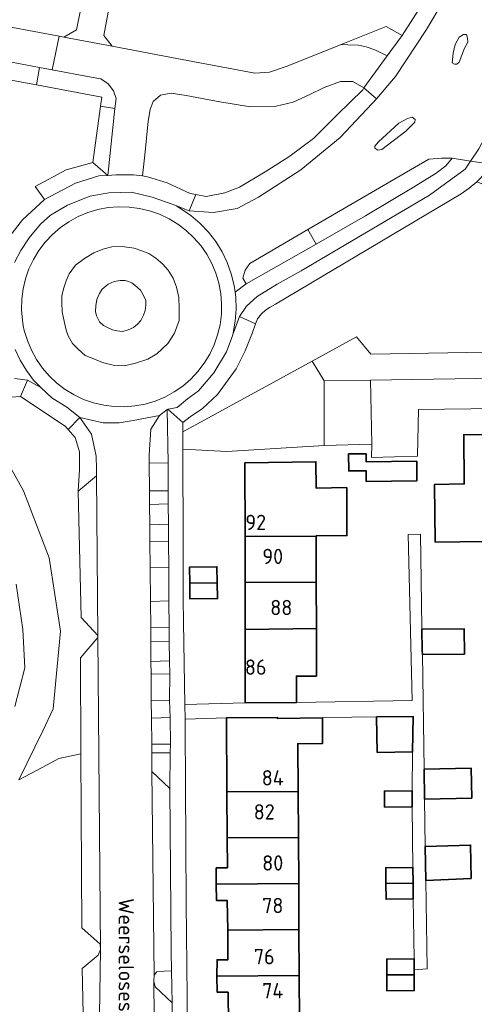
# Model space of a CAD drawing. Header units: metres. Extents: x 247072 to 248918, y 480001 to 481684.
# Tile 18 of 50: x 248380 to 248434, y 480640 to 480756. Entities that reach past the tile are written whole.
import ezdxf
from ezdxf.enums import TextEntityAlignment as Align

# ---------------------------------------------------------------- set-up
doc = ezdxf.new("R2010")
doc.units = ezdxf.units.M
for name, color, linetype, lineweight in [('B-XX-GR-GROENVOORZIENING-GV', 80, 'Continuous', 18), ('B-XX-OG-BEBOUWING-GV', 7, 'Continuous', 35), ('B-XX-OG-BEBOUWING-T18', 10, 'Continuous', 18), ('B-XX-OG-BEBOUWING_LOODS-GV', 7, 'Continuous', 35), ('B-XX-OG-TERREIN_ERF-GV', 7, 'Continuous', 18), ('B-XX-OG-TOPOGRAFIE-T18', 10, 'Continuous', 18), ('B-XX-OG-WATER_SLOOT-GV', 120, 'Continuous', 18), ('B-XX-VH-VERHARDING_GESLOTEN-GV', 252, 'Continuous', 18), ('B-XX-VH-VERHARDING_OPEN-GV', 252, 'Continuous', 18)]:
    doc.layers.add(name, color=color, linetype=linetype, lineweight=lineweight)
doc.styles.add('NLCS-ISO-M-T18', font='NLCS-ISO.ttf', dxfattribs={"height": 1.8})

msp = doc.modelspace()

# ---------------------------------------------------------------- linework, layer by layer
at = {"layer": 'B-XX-GR-GROENVOORZIENING-GV'}
for points in [[(248373.12, 480756.31), (248384.914, 480754.094), (248385.476, 480753.988), (248386.968, 480754.855), (248388.427, 480762.194)], [(248391.537, 480761.596), (248390.146, 480754.172), (248391.125, 480752.926), (248398.13, 480751.61), (248407.89, 480749.77), (248409.63, 480749.88), (248411.59, 480750.54), (248411.89, 480750.67), (248418.029, 480753.118), (248423.3, 480755.22), (248425.2, 480754.18), (248428.12, 480758.81)], [(248341.369, 480753.449), (248352.58, 480743.102), (248357.903, 480736.682), (248365.364, 480727.724), (248366.067, 480726.653), (248379.14, 480730.6), (248380.63, 480732.54), (248383.18, 480734.93), (248382.092, 480736.426), (248385.748, 480738.407), (248388.871, 480739.245), (248389.789, 480745.87), (248389.937, 480746.938), (248382.242, 480748.376), (248376.48, 480749.454), (248372.418, 480750.213), (248359.655, 480752.502), (248349.817, 480754.266), (248338.478, 480756.3)], [(248378.032, 480705.543), (248380.738, 480700.69), (248382.766, 480695.37), (248383.733, 480692.832), (248385.089, 480684.215), (248384.217, 480675.094), (248382.983, 480672.534), (248380.191, 480666.745), (248382.912, 480668.213), (248384.863, 480669.266), (248387.483, 480669.806), (248387.43, 480681.09), (248389.454, 480683.497), (248389.452, 480683.695), (248387.49, 480685.82), (248387.16, 480700.68), (248387.29, 480703.22), (248387.29, 480705.27), (248386.79, 480706.98), (248385.975, 480707.893), (248385.63, 480708.28), (248380.38, 480711.77), (248377.58, 480711.58)], [(248380.191, 480666.745), (248382.983, 480672.534), (248384.217, 480675.094), (248385.089, 480684.215), (248383.733, 480692.832), (248382.766, 480695.37), (248380.738, 480700.69), (248378.032, 480705.543)], [(248379.89, 480689.74), (248380.67, 480684.41), (248380.87, 480679.91), (248379.7, 480675.39)], [(248387.919, 480630.501), (248387.63, 480644.62), (248389.51, 480646.19), (248389.77, 480646.82), (248389.72, 480647.47), (248387.58, 480649.37), (248387.483, 480669.806), (248384.863, 480669.266), (248382.912, 480668.213), (248380.191, 480666.745)]]:
    msp.add_lwpolyline(points, dxfattribs=at)
for points in [[(248376.813, 480751.521), (248376.48, 480749.454), (248382.242, 480748.376), (248382.62, 480750.43)], [(248389.789, 480745.87), (248391.473, 480745.601), (248391.6, 480746.77), (248391.31, 480747.68), (248390.67, 480748.49), (248389.81, 480749.07), (248388.67, 480749.3), (248384.091, 480750.155), (248382.62, 480750.43), (248382.242, 480748.376), (248389.937, 480746.938)], [(248400.979, 480735.509), (248402.17, 480735.29), (248404.39, 480735.7), (248406.1, 480736.37), (248409.11, 480738.18), (248411.87, 480739.93), (248414.77, 480742.08), (248417.62, 480744.89), (248420.58, 480747.78), (248420.69, 480748.03), (248419.41, 480748.77), (248417.97, 480748.79), (248416.03, 480748.08), (248414.26, 480747.21), (248412.38, 480746.33), (248410.4, 480745.86), (248407.39, 480745.82), (248403.78, 480746.37), (248399.84, 480747.14), (248398.08, 480747.39), (248396.8, 480747.18), (248395.96, 480746.42), (248395.6, 480745.49), (248395.39, 480744.1), (248395.01, 480740.53), (248394.7, 480737.71), (248395.28, 480737.58), (248397.59, 480736.88), (248400.32, 480735.63)], [(248388.871, 480739.245), (248390.62, 480737.72), (248391.473, 480745.601), (248389.789, 480745.87)], [(248383.18, 480734.93), (248386.84, 480736.83), (248389.59, 480737.68), (248390.62, 480737.72), (248388.871, 480739.245), (248385.748, 480738.407), (248382.092, 480736.426)], [(248443.729, 480733.167), (248433.96, 480736.99), (248433.07, 480736.23), (248432.13, 480735.57), (248410.32, 480722.61), (248409.71, 480722.28), (248409.16, 480721.91), (248408.66, 480721.48), (248408.2, 480720.92), (248407.99, 480720.327), (248407.63, 480719.31), (248406.77, 480717.14), (248405.7, 480715.04), (248403.51, 480712), (248401.77, 480710.37), (248400.3, 480709.38), (248399.43, 480708.73), (248399.434, 480707.621), (248414.632, 480715.943), (248419.831, 480718.792), (248421.529, 480716.768), (248441.836, 480717.092), (248443.67, 480718.96), (248445.63, 480730.43)], [(248391.36, 480725.3), (248390.69, 480724.97), (248389.98, 480724.37), (248389.64, 480723.87), (248389.34, 480723.17), (248389.21, 480722.42), (248389.18, 480721.78), (248389.3, 480721.27), (248389.64, 480720.54), (248390.11, 480720.13), (248390.59, 480719.88), (248391.18, 480719.62), (248391.7, 480719.49), (248392.38, 480719.43), (248393.04, 480719.62), (248393.64, 480719.88), (248394.1, 480720.26), (248394.5, 480720.71), (248394.84, 480721.32), (248395.01, 480721.87), (248395.09, 480722.51), (248395.08, 480723.04), (248394.79, 480723.71), (248394.47, 480724.26), (248393.82, 480724.86), (248393.47, 480725.13), (248393.07, 480725.3), (248392.67, 480725.4), (248392.08, 480725.41)], [(248441.836, 480717.092), (248421.529, 480716.768), (248419.831, 480718.792), (248414.632, 480715.943), (248416.02, 480713.64), (248421.48, 480713.72), (248438.77, 480713.97)], [(248416.04, 480706.03), (248416.02, 480713.64), (248414.632, 480715.943), (248399.434, 480707.621), (248399.44, 480705.59), (248404.59, 480705.32)], [(248397.753, 480696.78), (248397.733, 480699.163), (248395.536, 480699.092), (248395.56, 480696.709)], [(248395.684, 480682.961), (248395.703, 480680.658), (248397.88, 480680.728), (248397.851, 480683.031)], [(248397.974, 480669.925), (248397.716, 480669.925), (248395.8, 480669.925), (248395.82, 480667.73), (248397.91, 480665.76), (248397.91, 480665.77)], [(248398.17, 480640.59), (248398.108, 480644.314), (248396.386, 480644.235), (248396.34, 480644.17), (248396.09, 480643.83), (248396.04, 480643.1), (248396.21, 480642.46)]]:
    msp.add_lwpolyline(points, close=True, dxfattribs=at)
at = {"layer": 'B-XX-OG-BEBOUWING-GV'}
for points in [[(248438.932, 480707.368), (248432.424, 480707.288), (248432.483, 480701.509), (248428.984, 480701.439), (248429.064, 480694.691), (248434.853, 480694.75), (248434.823, 480697.9), (248439.012, 480697.95)], [(248418.908, 480705.033), (248418.932, 480703.043), (248420.951, 480703.067), (248420.966, 480701.811), (248426.929, 480701.881), (248426.902, 480704.177), (248420.979, 480704.107), (248420.968, 480705.057)], [(248415.098, 480695.371), (248415.098, 480695.41), (248418.708, 480695.441), (248418.695, 480701.078), (248415.085, 480701.024), (248415.078, 480704.124), (248406.728, 480703.999), (248406.748, 480695.351)], [(248415.098, 480695.371), (248406.748, 480695.351), (248406.748, 480689.932), (248415.111, 480689.961)], [(248400.249, 480689.852), (248403.488, 480689.912), (248403.448, 480691.781), (248400.209, 480691.721)], [(248403.488, 480689.912), (248400.249, 480689.852), (248400.279, 480688.012), (248403.528, 480688.042)], [(248415.111, 480689.961), (248406.748, 480689.932), (248406.758, 480684.422), (248415.123, 480684.552)], [(248406.767, 480675.824), (248412.776, 480675.834), (248412.777, 480678.943), (248415.136, 480678.943), (248415.123, 480684.552), (248406.758, 480684.422)], [(248404.618, 480665.336), (248412.976, 480665.396), (248412.936, 480670.995), (248415.859, 480671.038), (248415.854, 480674.046), (248410.568, 480673.971), (248410.568, 480674.021), (248410.567, 480674.074), (248404.558, 480674.034)], [(248427.822, 480664.483), (248433.375, 480664.618), (248433.29, 480668.147), (248427.77, 480668.013)], [(248412.976, 480665.396), (248404.618, 480665.336), (248404.648, 480659.936), (248413.006, 480659.996)], [(248426.374, 480663.586), (248426.354, 480665.475), (248423.105, 480665.445), (248423.125, 480663.556)], [(248403.368, 480654.497), (248413.046, 480654.587), (248413.006, 480659.996), (248404.648, 480659.936), (248404.678, 480656.437), (248403.358, 480656.417)], [(248423.285, 480654.587), (248426.484, 480654.627), (248426.464, 480656.477), (248423.265, 480656.437)], [(248413.046, 480654.587), (248403.368, 480654.497), (248403.388, 480652.598), (248404.658, 480652.588), (248404.708, 480649.108), (248413.076, 480649.188)], [(248426.484, 480654.627), (248423.285, 480654.587), (248423.305, 480652.738), (248426.504, 480652.777)], [(248403.448, 480643.709), (248413.116, 480643.779), (248413.076, 480649.188), (248404.708, 480649.108), (248404.738, 480645.629), (248403.458, 480645.629)], [(248423.404, 480643.853), (248426.624, 480643.877), (248426.624, 480644.433), (248426.624, 480645.729), (248423.394, 480645.709)], [(248413.156, 480638.33), (248413.146, 480638.46), (248413.155, 480638.46), (248413.116, 480643.779), (248403.448, 480643.709), (248403.488, 480641.809), (248404.747, 480641.809), (248404.817, 480638.13), (248407.318, 480638.14), (248407.327, 480638.14), (248407.317, 480638.27)], [(248426.624, 480643.877), (248423.404, 480643.853), (248423.414, 480641.969), (248426.624, 480642.009)]]:
    msp.add_lwpolyline(points, close=True, dxfattribs=at)
at = {"layer": 'B-XX-OG-BEBOUWING_LOODS-GV'}
for points in [[(248427.561, 480681.933), (248427.568, 480681.497), (248432.502, 480681.532), (248432.481, 480684.48), (248427.524, 480684.445)], [(248422.18, 480674.159), (248422.272, 480669.985), (248426.415, 480670.038), (248426.47, 480674.21)], [(248427.905, 480658.95), (248427.965, 480654.945), (248433.28, 480655.177), (248433.222, 480659.104)]]:
    msp.add_lwpolyline(points, close=True, dxfattribs=at)
at = {"layer": 'B-XX-OG-TERREIN_ERF-GV'}
for points in [[(248445.52, 480710.5), (248427.1, 480710.26), (248427, 480704.82), (248427, 480704.76), (248421.61, 480704.61), (248421.62, 480706.18), (248416.04, 480706.03), (248404.59, 480705.32), (248399.44, 480705.59), (248399.47, 480694.43), (248399.49, 480691.71), (248399.49, 480688.02), (248399.53, 480685.29), (248399.68, 480675.6), (248406.767, 480675.824), (248406.758, 480684.422), (248406.748, 480689.932), (248406.748, 480695.351), (248406.728, 480703.999), (248415.078, 480704.124), (248415.085, 480701.024), (248418.695, 480701.078), (248418.708, 480695.441), (248415.098, 480695.41), (248415.098, 480695.371), (248415.111, 480689.961), (248415.123, 480684.552), (248415.136, 480678.943), (248412.777, 480678.943), (248412.776, 480675.834), (248426.38, 480676.09), (248425.9, 480695.58), (248427.36, 480695.6), (248427.52, 480684.69), (248427.524, 480684.445), (248432.481, 480684.48), (248432.502, 480681.532), (248427.568, 480681.497), (248427.77, 480668.013), (248433.29, 480668.147), (248433.375, 480664.618), (248427.822, 480664.483), (248427.905, 480658.95), (248433.222, 480659.104), (248433.28, 480655.177), (248427.965, 480654.945), (248428.12, 480644.6), (248428.12, 480644.57), (248426.624, 480644.433), (248426.624, 480643.877), (248426.624, 480642.009), (248423.414, 480641.969), (248423.404, 480643.853), (248423.394, 480645.709), (248426.624, 480645.729), (248426.504, 480652.777), (248423.305, 480652.738), (248423.285, 480654.587), (248423.265, 480656.437), (248426.464, 480656.477), (248426.374, 480663.586), (248423.125, 480663.556), (248423.105, 480665.445), (248426.354, 480665.475), (248426.415, 480670.038), (248422.272, 480669.985), (248422.18, 480674.159), (248410.568, 480674.021), (248410.568, 480673.971), (248415.854, 480674.046), (248415.859, 480671.038), (248412.936, 480670.995), (248412.976, 480665.396), (248413.006, 480659.996), (248413.046, 480654.587), (248413.076, 480649.188), (248413.116, 480643.779), (248413.155, 480638.46)], [(248404.817, 480638.13), (248404.747, 480641.809), (248403.488, 480641.809), (248403.448, 480643.709), (248403.458, 480645.629), (248404.738, 480645.629), (248404.708, 480649.108), (248404.658, 480652.588), (248403.388, 480652.598), (248403.368, 480654.497), (248403.358, 480656.417), (248404.678, 480656.437), (248404.648, 480659.936), (248404.618, 480665.336), (248404.558, 480674.034), (248399.706, 480673.89), (248399.72, 480672.99), (248399.83, 480652.31), (248400.08, 480630.24)]]:
    msp.add_lwpolyline(points, dxfattribs=at)
for points in [[(248439.012, 480697.95), (248434.823, 480697.9), (248434.853, 480694.75), (248429.064, 480694.691), (248428.984, 480701.439), (248432.483, 480701.509), (248432.424, 480707.288), (248438.932, 480707.368), (248445.441, 480707.428), (248445.491, 480701.619), (248448.961, 480701.639), (248449.031, 480694.91), (248443.242, 480694.85), (248443.202, 480698)], [(248418.908, 480705.033), (248420.968, 480705.057), (248420.979, 480704.107), (248426.902, 480704.177), (248426.929, 480701.881), (248420.966, 480701.811), (248420.951, 480703.067), (248418.932, 480703.043)], [(248400.249, 480689.852), (248400.209, 480691.721), (248403.448, 480691.781), (248403.488, 480689.912), (248403.528, 480688.042), (248400.279, 480688.012)]]:
    msp.add_lwpolyline(points, close=True, dxfattribs=at)
at = {"layer": 'B-XX-OG-WATER_SLOOT-GV'}
msp.add_lwpolyline([(248379.7, 480675.39), (248380.87, 480679.91), (248380.67, 480684.41), (248379.89, 480689.74)], dxfattribs=at)
at = {"layer": 'B-XX-VH-VERHARDING_GESLOTEN-GV'}
for points in [[(248430.04, 480758.26), (248428.07, 480754.87), (248424.42, 480749.38), (248422.182, 480746.757), (248421.69, 480746.18), (248417.91, 480742.19), (248413.31, 480738.39), (248408.32, 480735.2), (248405.82, 480733.86), (248403.04, 480733.39), (248400.17, 480733.6), (248398.68, 480734.187), (248400.389, 480733.024), (248401.464, 480732.114), (248402.438, 480731.097), (248403.3, 480729.984), (248404.041, 480728.787), (248404.653, 480727.519), (248405.13, 480726.193), (248405.465, 480724.826), (248405.57, 480724.051), (248406.87, 480725), (248406.5, 480725.67), (248406.78, 480726.63), (248407.29, 480727.41), (248414.109, 480731.384), (248428.33, 480739.67), (248429.83, 480739.76), (248430.63, 480739.79), (248431.07, 480739.77), (248433.237, 480739.437), (248434.2, 480740.86)], [(248350.356, 480756.489), (248360.112, 480754.657), (248376.813, 480751.521), (248382.62, 480750.43), (248384.091, 480750.155), (248384.914, 480754.094), (248373.12, 480756.31)], [(248379.761, 480717.309), (248380.353, 480716.031), (248381.075, 480714.822), (248381.919, 480713.695), (248382.77, 480712.82), (248384.07, 480711.64), (248385.82, 480710.51), (248387.34, 480709.33), (248390.097, 480708.692), (248391.953, 480708.692), (248393.595, 480708.978), (248396.7, 480709.57), (248397.61, 480710.243), (248397.7, 480710.31), (248398.79, 480710.5), (248400, 480711.52), (248401.29, 480712.43), (248403.07, 480714.57), (248404.57, 480717.01), (248405.303, 480719.008), (248405.594, 480720.619), (248405.698, 480722.023), (248405.655, 480723.431), (248405.57, 480724.051), (248405.465, 480724.826), (248405.13, 480726.193), (248404.653, 480727.519), (248404.041, 480728.787), (248403.3, 480729.984), (248402.438, 480731.097), (248401.464, 480732.114), (248400.389, 480733.024), (248398.68, 480734.187), (248398.19, 480734.38), (248395.83, 480735.2), (248393.41, 480735.78), (248390.77, 480735.72), (248388.51, 480735.32), (248385.88, 480734.27), (248383.91, 480733.07), (248382.73, 480732.02), (248381.38, 480730.4), (248380.41, 480728.92), (248379.67, 480727.51)], [(248379.68, 480713.91), (248381.19, 480713.71), (248382.77, 480712.82), (248381.919, 480713.695), (248381.075, 480714.822), (248380.353, 480716.031), (248379.761, 480717.309)], [(248396.2, 480626.62), (248396.04, 480643.1), (248396.09, 480643.83), (248395.82, 480667.73), (248395.8, 480669.925), (248395.79, 480670.96), (248395.76, 480674.01), (248395.74, 480676.07), (248395.714, 480679.22), (248395.703, 480680.658), (248395.684, 480682.961), (248395.67, 480684.67), (248395.643, 480687.7), (248395.607, 480691.69), (248395.58, 480694.74), (248395.56, 480696.709), (248395.536, 480699.092), (248395.52, 480700.69), (248395.497, 480703.97), (248395.49, 480704.93), (248395.69, 480707.96), (248396.7, 480709.57), (248393.595, 480708.978), (248391.953, 480708.692), (248390.097, 480708.692), (248387.34, 480709.33), (248388.73, 480707.37), (248389.27, 480704.78), (248389.31, 480703.3), (248389.29, 480702.46), (248389.452, 480683.695), (248389.454, 480683.497), (248389.77, 480646.82), (248389.484, 480628.874)]]:
    msp.add_lwpolyline(points, dxfattribs=at)
for points in [[(248431.19, 480752.11), (248431.08, 480750.96), (248431.34, 480750.8), (248431.6, 480750.8), (248431.9, 480751.04), (248432.51, 480752.68), (248432.9, 480753.41), (248432.88, 480753.86), (248432.77, 480754.28), (248432.4, 480754.3), (248431.88, 480753.97), (248431.42, 480753.12)], [(248431.19, 480752.11), (248431.42, 480753.12), (248431.88, 480753.97), (248432.4, 480754.3), (248432.77, 480754.28), (248432.88, 480753.86), (248432.9, 480753.41), (248432.51, 480752.68), (248431.9, 480751.04), (248431.6, 480750.8), (248431.34, 480750.8), (248431.08, 480750.96)], [(248424.81, 480743.88), (248422.41, 480741.69), (248421.99, 480741.19), (248422, 480740.93), (248422.32, 480740.73), (248422.81, 480740.78), (248425.62, 480742.96), (248426.7, 480744.01), (248426.73, 480744.32), (248426.37, 480744.59), (248425.83, 480744.43)], [(248424.81, 480743.88), (248425.83, 480744.43), (248426.37, 480744.59), (248426.73, 480744.32), (248426.7, 480744.01), (248425.62, 480742.96), (248422.81, 480740.78), (248422.32, 480740.73), (248422, 480740.93), (248421.99, 480741.19), (248422.41, 480741.69)], [(248415.084, 480729.685), (248406.87, 480725), (248405.57, 480724.051), (248405.655, 480723.431), (248405.698, 480722.023), (248405.594, 480720.619), (248405.303, 480719.008), (248405.33, 480719.08), (248406.1, 480721.17), (248406.91, 480722.41), (248408.16, 480723.54), (248410.5, 480724.96), (248413.33, 480726.54), (248428.39, 480735.42), (248432.59, 480738.48), (248433.237, 480739.437), (248431.07, 480739.77), (248430.32, 480738.89), (248429.2, 480738.02), (248426.54, 480736.37), (248420.88, 480732.99)], [(248392.596, 480710.566), (248393.823, 480710.667), (248395.031, 480710.895), (248396.21, 480711.249), (248397.345, 480711.723), (248398.424, 480712.314), (248399.435, 480713.014), (248400.368, 480713.817), (248401.212, 480714.712), (248401.957, 480715.69), (248402.596, 480716.741), (248403.122, 480717.854), (248403.529, 480719.015), (248403.812, 480720.212), (248403.968, 480721.432), (248403.996, 480722.662), (248403.895, 480723.888), (248403.667, 480725.097), (248403.313, 480726.275), (248402.839, 480727.41), (248402.248, 480728.489), (248401.548, 480729.501), (248400.746, 480730.433), (248399.85, 480731.277), (248398.872, 480732.022), (248397.821, 480732.662), (248396.709, 480733.187), (248395.547, 480733.594), (248394.35, 480733.877), (248393.13, 480734.034), (248391.9, 480734.061), (248390.674, 480733.961), (248389.465, 480733.732), (248388.287, 480733.379), (248387.152, 480732.904), (248386.073, 480732.313), (248385.062, 480731.613), (248384.129, 480730.811), (248383.285, 480729.916), (248382.54, 480728.937), (248381.901, 480727.886), (248381.375, 480726.774), (248380.968, 480725.613), (248380.685, 480724.416), (248380.529, 480723.195), (248380.501, 480721.966), (248380.601, 480720.74), (248380.712, 480720.068), (248380.83, 480719.531), (248381.183, 480718.353), (248381.658, 480717.218), (248382.249, 480716.139), (248382.949, 480715.127), (248383.751, 480714.194), (248384.646, 480713.351), (248385.625, 480712.605), (248386.676, 480711.966), (248387.788, 480711.44), (248388.949, 480711.034), (248390.146, 480710.751), (248391.367, 480710.594)], [(248403.529, 480719.015), (248403.122, 480717.854), (248402.596, 480716.741), (248401.957, 480715.69), (248401.212, 480714.712), (248400.368, 480713.817), (248399.435, 480713.014), (248398.424, 480712.314), (248397.345, 480711.723), (248396.21, 480711.249), (248395.031, 480710.895), (248393.823, 480710.667), (248392.596, 480710.566), (248391.367, 480710.594), (248390.146, 480710.751), (248388.949, 480711.034), (248387.788, 480711.44), (248386.676, 480711.966), (248385.625, 480712.605), (248384.646, 480713.351), (248383.751, 480714.194), (248382.949, 480715.127), (248382.249, 480716.139), (248381.658, 480717.218), (248381.183, 480718.353), (248380.83, 480719.531), (248380.712, 480720.068), (248380.601, 480720.74), (248380.501, 480721.966), (248380.529, 480723.195), (248380.685, 480724.416), (248380.968, 480725.613), (248381.375, 480726.774), (248381.901, 480727.886), (248382.54, 480728.937), (248383.285, 480729.916), (248384.129, 480730.811), (248385.062, 480731.613), (248386.073, 480732.313), (248387.152, 480732.904), (248388.287, 480733.379), (248389.465, 480733.732), (248390.674, 480733.961), (248391.9, 480734.061), (248393.13, 480734.034), (248394.35, 480733.877), (248395.547, 480733.594), (248396.709, 480733.187), (248397.821, 480732.662), (248398.872, 480732.022), (248399.85, 480731.277), (248400.746, 480730.433), (248401.548, 480729.501), (248402.248, 480728.489), (248402.839, 480727.41), (248403.313, 480726.275), (248403.667, 480725.097), (248403.895, 480723.888), (248403.996, 480722.662), (248403.968, 480721.432), (248403.812, 480720.212)], [(248387.89, 480727.99), (248388.99, 480728.67), (248390.04, 480729.07), (248391.1, 480729.37), (248392.31, 480729.41), (248393.73, 480729.19), (248394.64, 480728.9), (248395.46, 480728.58), (248396.27, 480728.04), (248397.1, 480727.33), (248397.72, 480726.6), (248398.3, 480725.69), (248398.69, 480724.62), (248398.97, 480723.42), (248399.03, 480722.14), (248399, 480720.7), (248398.46, 480719.23), (248397.7, 480717.99), (248396.37, 480716.78), (248395.33, 480716.18), (248393.88, 480715.68), (248392.58, 480715.4), (248391.28, 480715.48), (248390.01, 480715.78), (248389.01, 480716.19), (248387.99, 480716.59), (248387.17, 480717.36), (248386.49, 480718.02), (248385.97, 480718.89), (248385.73, 480719.59), (248385.49, 480720.61), (248385.29, 480721.72), (248385.22, 480722.81), (248385.23, 480723.58), (248385.41, 480724.43), (248385.76, 480725.36), (248386.1, 480726.19), (248386.41, 480726.62), (248386.84, 480727.2)]]:
    msp.add_lwpolyline(points, close=True, dxfattribs=at)
at = {"layer": 'B-XX-VH-VERHARDING_OPEN-GV'}
for points in [[(248388.692, 480762.143), (248388.427, 480762.194), (248386.968, 480754.855), (248385.476, 480753.988), (248391.125, 480752.926), (248390.146, 480754.172), (248391.537, 480761.596), (248391.151, 480761.67), (248393.206, 480772.363), (248393.517, 480772.303), (248393.788, 480773.931), (248394.37, 480777.42), (248391.125, 480778.064), (248390.141, 480772.955), (248390.751, 480772.838)], [(248418.029, 480753.118), (248418.828, 480753.087), (248420.058, 480753.032), (248420.981, 480752.867), (248421.992, 480752.493), (248423.443, 480751.784), (248425.2, 480754.18), (248423.3, 480755.22)], [(248390.62, 480737.72), (248391.59, 480737.82), (248393.64, 480737.8), (248394.7, 480737.71), (248395.01, 480740.53), (248395.39, 480744.1), (248395.6, 480745.49), (248395.96, 480746.42), (248396.8, 480747.18), (248398.08, 480747.39), (248399.84, 480747.14), (248403.78, 480746.37), (248407.39, 480745.82), (248410.4, 480745.86), (248412.38, 480746.33), (248414.26, 480747.21), (248416.03, 480748.08), (248417.97, 480748.79), (248419.41, 480748.77), (248420.69, 480748.03), (248423.443, 480751.784), (248421.992, 480752.493), (248420.981, 480752.867), (248420.058, 480753.032), (248418.828, 480753.087), (248418.029, 480753.118), (248411.89, 480750.67), (248411.59, 480750.54), (248409.63, 480749.88), (248407.89, 480749.77), (248398.13, 480751.61), (248391.125, 480752.926), (248385.476, 480753.988), (248384.914, 480754.094), (248384.091, 480750.155), (248388.67, 480749.3), (248389.81, 480749.07), (248390.67, 480748.49), (248391.31, 480747.68), (248391.6, 480746.77), (248391.473, 480745.601)], [(248400.979, 480735.509), (248400.17, 480733.6), (248403.04, 480733.39), (248405.82, 480733.86), (248408.32, 480735.2), (248413.31, 480738.39), (248417.91, 480742.19), (248421.69, 480746.18), (248422.182, 480746.757), (248420.69, 480748.03), (248420.58, 480747.78), (248417.62, 480744.89), (248414.77, 480742.08), (248411.87, 480739.93), (248409.11, 480738.18), (248406.1, 480736.37), (248404.39, 480735.7), (248402.17, 480735.29)], [(248438.752, 480742.33), (248438.81, 480742.4), (248439.6, 480743.59), (248440.02, 480745.2), (248438.7, 480747.69), (248436.47, 480747.97), (248435.89, 480745.27), (248435.4, 480743.14), (248434.2, 480740.86), (248433.237, 480739.437), (248436.01, 480739.01)], [(248407.99, 480720.327), (248408.2, 480720.92), (248408.66, 480721.48), (248409.16, 480721.91), (248409.71, 480722.28), (248410.32, 480722.61), (248432.13, 480735.57), (248433.07, 480736.23), (248433.96, 480736.99), (248435.03, 480738.09), (248436.01, 480739.01), (248433.237, 480739.437), (248432.59, 480738.48), (248428.39, 480735.42), (248413.33, 480726.54), (248410.5, 480724.96), (248408.16, 480723.54), (248406.91, 480722.41), (248406.1, 480721.17)], [(248415.084, 480729.685), (248420.88, 480732.99), (248426.54, 480736.37), (248429.2, 480738.02), (248430.32, 480738.89), (248431.07, 480739.77), (248430.63, 480739.79), (248429.83, 480739.76), (248428.33, 480739.67), (248414.109, 480731.384)], [(248447.36, 480736.47), (248446.08, 480736.21), (248444.32, 480736.12), (248442.5, 480736.47), (248441.37, 480736.92), (248441.032, 480737.052), (248443.729, 480733.167), (248445.63, 480730.43), (248443.67, 480718.96), (248441.836, 480717.092), (248438.77, 480713.97), (248421.48, 480713.72), (248421.62, 480706.18), (248421.61, 480704.61), (248427, 480704.76), (248427, 480704.82), (248427.1, 480710.26), (248445.52, 480710.5), (248449.56, 480733.08)], [(248406.87, 480725), (248415.084, 480729.685), (248414.109, 480731.384), (248407.29, 480727.41), (248406.78, 480726.63), (248406.5, 480725.67)], [(248387.89, 480727.99), (248386.84, 480727.2), (248386.41, 480726.62), (248386.1, 480726.19), (248385.76, 480725.36), (248385.41, 480724.43), (248385.23, 480723.58), (248385.22, 480722.81), (248385.29, 480721.72), (248385.49, 480720.61), (248385.73, 480719.59), (248385.97, 480718.89), (248386.49, 480718.02), (248387.17, 480717.36), (248387.99, 480716.59), (248389.01, 480716.19), (248390.01, 480715.78), (248391.28, 480715.48), (248392.58, 480715.4), (248393.88, 480715.68), (248395.33, 480716.18), (248396.37, 480716.78), (248397.7, 480717.99), (248398.46, 480719.23), (248399, 480720.7), (248399.03, 480722.14), (248398.97, 480723.42), (248398.69, 480724.62), (248398.3, 480725.69), (248397.72, 480726.6), (248397.1, 480727.33), (248396.27, 480728.04), (248395.46, 480728.58), (248394.64, 480728.9), (248393.73, 480729.19), (248392.31, 480729.41), (248391.1, 480729.37), (248390.04, 480729.07), (248388.99, 480728.67)], [(248391.36, 480725.3), (248392.08, 480725.41), (248392.67, 480725.4), (248393.07, 480725.3), (248393.47, 480725.13), (248393.82, 480724.86), (248394.47, 480724.26), (248394.79, 480723.71), (248395.08, 480723.04), (248395.09, 480722.51), (248395.01, 480721.87), (248394.84, 480721.32), (248394.5, 480720.71), (248394.1, 480720.26), (248393.64, 480719.88), (248393.04, 480719.62), (248392.38, 480719.43), (248391.7, 480719.49), (248391.18, 480719.62), (248390.59, 480719.88), (248390.11, 480720.13), (248389.64, 480720.54), (248389.3, 480721.27), (248389.18, 480721.78), (248389.21, 480722.42), (248389.34, 480723.17), (248389.64, 480723.87), (248389.98, 480724.37), (248390.69, 480724.97)], [(248399.43, 480708.73), (248400.3, 480709.38), (248401.77, 480710.37), (248403.51, 480712), (248405.7, 480715.04), (248406.77, 480717.14), (248407.63, 480719.31), (248407.99, 480720.327), (248406.1, 480721.17), (248405.33, 480719.08), (248405.303, 480719.008), (248404.57, 480717.01), (248403.07, 480714.57), (248401.29, 480712.43), (248400, 480711.52), (248398.79, 480710.5), (248397.7, 480710.31)], [(248385.975, 480707.893), (248387.34, 480709.33), (248385.82, 480710.51), (248384.07, 480711.64), (248382.77, 480712.82), (248381.19, 480713.71), (248380.38, 480711.77), (248385.63, 480708.28)], [(248416.02, 480713.64), (248416.04, 480706.03), (248421.62, 480706.18), (248421.48, 480713.72)], [(248395.497, 480703.97), (248397.71, 480704), (248397.61, 480710.243), (248396.7, 480709.57), (248395.69, 480707.96), (248395.49, 480704.93)], [(248387.34, 480709.33), (248385.975, 480707.893), (248386.79, 480706.98), (248387.29, 480705.27), (248387.29, 480703.22), (248387.16, 480700.68), (248389.29, 480702.46), (248389.31, 480703.3), (248389.27, 480704.78), (248388.73, 480707.37)], [(248397.71, 480704), (248395.497, 480703.97), (248395.52, 480700.69), (248397.72, 480700.72)], [(248389.29, 480702.46), (248387.16, 480700.68), (248387.49, 480685.82), (248389.452, 480683.695)], [(248395.536, 480699.092), (248397.733, 480699.163), (248397.72, 480700.72), (248395.52, 480700.69)], [(248397.753, 480696.78), (248395.56, 480696.709), (248395.58, 480694.74), (248397.77, 480694.72)], [(248426.484, 480654.627), (248426.504, 480652.777), (248426.624, 480645.729), (248426.624, 480644.433), (248428.12, 480644.57), (248428.12, 480644.6), (248427.965, 480654.945), (248427.905, 480658.95), (248427.822, 480664.483), (248427.77, 480668.013), (248427.568, 480681.497), (248427.561, 480681.933), (248427.524, 480684.445), (248427.52, 480684.69), (248427.36, 480695.6), (248425.9, 480695.58), (248426.38, 480676.09), (248412.776, 480675.834), (248406.767, 480675.824), (248399.68, 480675.6), (248399.706, 480673.89), (248404.558, 480674.034), (248410.567, 480674.074), (248410.568, 480674.021), (248422.18, 480674.159), (248426.47, 480674.21), (248426.415, 480670.038), (248426.354, 480665.475), (248426.374, 480663.586), (248426.464, 480656.477)], [(248397.77, 480694.72), (248395.58, 480694.74), (248395.607, 480691.69), (248397.78, 480691.66)], [(248395.607, 480691.69), (248395.643, 480687.7), (248397.79, 480687.78), (248397.78, 480691.66)], [(248395.67, 480684.67), (248397.83, 480684.7), (248397.79, 480687.78), (248395.643, 480687.7)], [(248395.684, 480682.961), (248397.851, 480683.031), (248397.83, 480684.7), (248395.67, 480684.67)], [(248389.77, 480646.82), (248389.454, 480683.497), (248387.43, 480681.09), (248387.483, 480669.806), (248387.58, 480649.37), (248389.72, 480647.47)], [(248397.88, 480680.728), (248395.703, 480680.658), (248395.714, 480679.22), (248395.79, 480679.22), (248397.9, 480679.19)], [(248397.9, 480679.19), (248395.79, 480679.22), (248395.714, 480679.22), (248395.74, 480676.07), (248397.87, 480676.12)], [(248395.74, 480676.07), (248395.76, 480674.01), (248397.96, 480674.09), (248397.87, 480676.12)], [(248397.96, 480674.09), (248395.76, 480674.01), (248395.79, 480670.96), (248397.99, 480670.96)], [(248395.8, 480669.925), (248397.716, 480669.925), (248397.974, 480669.925), (248397.99, 480670.96), (248395.79, 480670.96)], [(248397.91, 480665.76), (248395.82, 480667.73), (248396.09, 480643.83), (248396.34, 480644.17), (248396.386, 480644.235), (248398.108, 480644.314), (248398.07, 480646.61)], [(248389.484, 480628.874), (248389.77, 480646.82), (248389.51, 480646.19), (248387.63, 480644.62), (248387.919, 480630.501), (248388, 480626.363), (248389.841, 480624.773)], [(248396.2, 480626.62), (248398.31, 480628.58), (248398.17, 480640.59), (248396.21, 480642.46), (248396.04, 480643.1)]]:
    msp.add_lwpolyline(points, close=True, dxfattribs=at)
for points in [[(248428.12, 480758.81), (248425.2, 480754.18), (248423.443, 480751.784), (248420.69, 480748.03), (248422.182, 480746.757), (248424.42, 480749.38), (248428.07, 480754.87), (248430.04, 480758.26)], [(248379.67, 480727.51), (248380.41, 480728.92), (248381.38, 480730.4), (248382.73, 480732.02), (248383.91, 480733.07), (248385.88, 480734.27), (248388.51, 480735.32), (248390.77, 480735.72), (248393.41, 480735.78), (248395.83, 480735.2), (248398.19, 480734.38), (248398.68, 480734.187), (248400.17, 480733.6), (248400.979, 480735.509), (248400.32, 480735.63), (248397.59, 480736.88), (248395.28, 480737.58), (248394.7, 480737.71), (248393.64, 480737.8), (248391.59, 480737.82), (248390.62, 480737.72), (248389.59, 480737.68), (248386.84, 480736.83), (248383.18, 480734.93), (248380.63, 480732.54), (248379.14, 480730.6)], [(248377.58, 480711.58), (248380.38, 480711.77), (248381.19, 480713.71), (248379.68, 480713.91)], [(248400.08, 480630.24), (248399.83, 480652.31), (248399.72, 480672.99), (248399.706, 480673.89), (248399.68, 480675.6), (248399.53, 480685.29), (248399.49, 480688.02), (248399.49, 480691.71), (248399.47, 480694.43), (248399.44, 480705.59), (248399.434, 480707.621), (248399.43, 480708.73), (248397.7, 480710.31), (248397.61, 480710.243), (248397.71, 480704), (248397.72, 480700.72), (248397.733, 480699.163), (248397.753, 480696.78), (248397.77, 480694.72), (248397.78, 480691.66), (248397.79, 480687.78), (248397.83, 480684.7), (248397.851, 480683.031), (248397.88, 480680.728), (248397.9, 480679.19), (248397.87, 480676.12), (248397.96, 480674.09), (248397.99, 480670.96), (248397.974, 480669.925), (248397.91, 480665.77), (248397.91, 480665.76), (248398.07, 480646.61), (248398.108, 480644.314), (248398.17, 480640.59), (248398.31, 480628.58)]]:
    msp.add_lwpolyline(points, dxfattribs=at)

# ---------------------------------------------------------------- texts
at = {"layer": 'B-XX-OG-BEBOUWING-T18', "style": 'NLCS-ISO-M-T18'}
for s, p in [('92', (248408, 480697)), ('90', (248410, 480693)), ('88', (248411, 480687)), ('86', (248408, 480680)), ('84', (248410, 480667)), ('82', (248409, 480663)), ('80', (248410, 480657)), ('78', (248410, 480652)), ('76', (248409, 480646)), ('74', (248410, 480642))]:
    msp.add_text(s, height=1.8, dxfattribs=at).set_placement(p, align=Align.MIDDLE_CENTER)
at = {"layer": 'B-XX-OG-TOPOGRAFIE-T18', "style": 'NLCS-ISO-M-T18'}
msp.add_text('Weerselosestraat', height=1.8, rotation=270, dxfattribs=at).set_placement((248392.798, 480643.596), align=Align.MIDDLE_CENTER)

doc.saveas('drawing.dxf')
